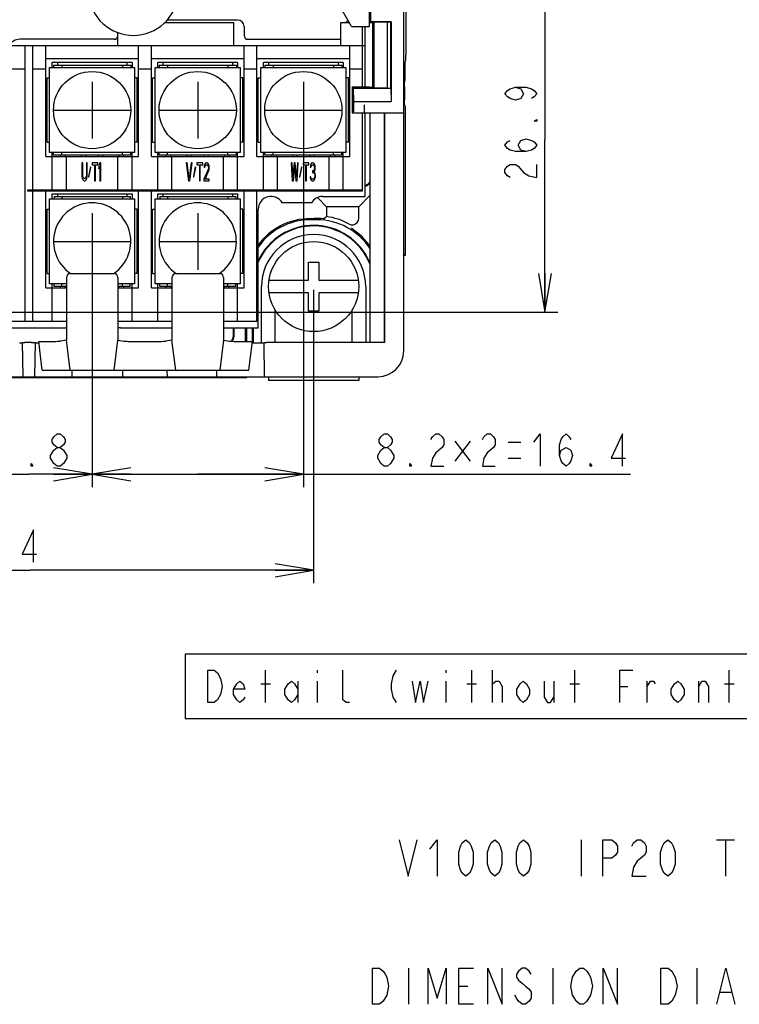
# Model space of a CAD drawing. Extents: x 29 to 410, y 13 to 287.
# Tile 9 of 16: x 244 to 300, y 14 to 90. Entities that reach past the tile are written whole.
import ezdxf

# ---------------------------------------------------------------- set-up
doc = ezdxf.new("R2010")
doc.units = 0
doc.header["$LTSCALE"] = 23.1
doc.layers.get('0').update_dxf_attribs({"linetype": 'CONTINUOUS'})
for name, color, linetype in [('ALL_CURVE', 7, 'CONTINUOUS'), ('ALL_DIM', 7, 'CONTINUOUS'), ('ALL_NOTE', 7, 'CONTINUOUS')]:
    doc.layers.add(name, color=color, linetype=linetype)
doc.dimstyles.get("Standard").update_dxf_attribs({"dimtxt": 2.5, "dimasz": 2.5, "dimexe": 1.25, "dimexo": 0.625, "dimtad": 1, "dimcen": 2.5, "dimazin": 3, "dimtfac": 1, "dimtmove": 0, "dimatfit": 3})

# ---------------------------------------------------------------- blocks, each defined once
blk = doc.blocks.new('_OPEN')
at = {"color": 0, "linetype": 'BYBLOCK'}
for p, q in [((0, 0), (-1, 0.167)), ((-1, -0.167), (0, 0)), ((-1, 0), (0, 0))]:
    blk.add_line(p, q, dxfattribs=at)
blk = doc.blocks.new('*D12')
at = {"layer": 'ALL_DIM', "color": 2, "linetype": 'CONTINUOUS'}
for p, q in [((222.97, 69.137), (222.97, 59.734)), ((266.97, 69.137), (266.97, 46.355)), ((222.97, 53.357), (222.97, 46.355)), ((222.97, 47.355), (244.97, 47.355)), ((266.97, 47.355), (244.97, 47.355))]:
    blk.add_line(p, q, dxfattribs=at)
at = {"layer": 'ALL_DIM', "color": 2, "linetype": 'CONTINUOUS', "xscale": 3, "yscale": 3, "zscale": 3, "rotation": 180}
blk.add_blockref('_OPEN', (222.97, 47.355), dxfattribs=at)
at = {"layer": 'ALL_DIM', "color": 2, "linetype": 'CONTINUOUS', "xscale": 3, "yscale": 3, "zscale": 3}
blk.add_blockref('_OPEN', (266.97, 47.355), dxfattribs=at)
blk = doc.blocks.new('*D13')
at = {"layer": 'ALL_DIM', "color": 2, "linetype": 'CONTINUOUS'}
for p, q in [((239.97, 72.637), (239.97, 53.81)), ((249.77, 72.637), (249.77, 53.81)), ((239.97, 54.81), (244.87, 54.81)), ((249.77, 54.81), (244.87, 54.81))]:
    blk.add_line(p, q, dxfattribs=at)
at = {"layer": 'ALL_DIM', "color": 2, "linetype": 'CONTINUOUS', "xscale": 3, "yscale": 3, "zscale": 3, "rotation": 180}
blk.add_blockref('_OPEN', (239.97, 54.81), dxfattribs=at)
at = {"layer": 'ALL_DIM', "color": 2, "linetype": 'CONTINUOUS', "xscale": 3, "yscale": 3, "zscale": 3}
blk.add_blockref('_OPEN', (249.77, 54.81), dxfattribs=at)
blk = doc.blocks.new('*D17')
at = {"layer": 'ALL_DIM', "color": 2, "linetype": 'CONTINUOUS'}
for p, q in [((266.17, 82.837), (266.17, 53.81)), ((249.77, 72.637), (249.77, 53.81)), ((249.77, 54.81), (257.97, 54.81)), ((266.17, 54.81), (257.97, 54.81)), ((257.97, 54.81), (291.571, 54.81))]:
    blk.add_line(p, q, dxfattribs=at)
at = {"layer": 'ALL_DIM', "color": 2, "linetype": 'CONTINUOUS', "xscale": 3, "yscale": 3, "zscale": 3, "rotation": 180}
blk.add_blockref('_OPEN', (249.77, 54.81), dxfattribs=at)
at = {"layer": 'ALL_DIM', "color": 2, "linetype": 'CONTINUOUS', "xscale": 3, "yscale": 3, "zscale": 3}
blk.add_blockref('_OPEN', (266.17, 54.81), dxfattribs=at)
blk = doc.blocks.new('*D32')
at = {"layer": 'ALL_DIM', "color": 2, "linetype": 'CONTINUOUS'}
for p, q in [((278.606, 94.252), (285.933, 94.252)), ((284.933, 94.252), (284.933, 80.819)), ((284.933, 67.387), (284.933, 80.819)), ((212.22, 67.387), (285.933, 67.387))]:
    blk.add_line(p, q, dxfattribs=at)
at = {"layer": 'ALL_DIM', "color": 2, "linetype": 'CONTINUOUS', "xscale": 3, "yscale": 3, "zscale": 3}
for p, rotation in [((284.933, 94.252), 90), ((284.933, 67.387), 270)]:
    blk.add_blockref('_OPEN', p, dxfattribs=dict(at, rotation=rotation))

msp = doc.modelspace()

# ---------------------------------------------------------------- linework, layer by layer
at = {"color": 7, "linetype": 'CONTINUOUS'}
for p, q in [((273.97, 64.387), (273.97, 129.6)), ((274.12, 101.484), (274.121, 87.387)), ((271.28, 94.887), (271.28, 89.587)), ((269.914, 89.587), (268.47, 92.087)), ((271.397, 91.387), (271.397, 89.948)), ((255.394, 89.887), (260.77, 89.887)), ((260.77, 88.087), (260.77, 89.887)), ((269.07, 89.887), (269.741, 89.887)), ((269.07, 88.087), (269.07, 89.887)), ((269.914, 89.587), (271.312, 89.587)), ((270.77, 84.887), (270.77, 89.587)), ((270.969, 84.887), (270.969, 89.587)), ((271.312, 89.887), (271.397, 89.948)), ((271.312, 89.887), (271.635, 89.887)), ((271.312, 89.587), (271.312, 89.887)), ((272.988, 89.948), (271.397, 89.948)), ((271.565, 89.887), (271.652, 89.93)), ((271.565, 84.887), (271.565, 89.887)), ((271.635, 89.887), (271.635, 84.882)), ((271.652, 89.93), (272.67, 89.939)), ((271.652, 89.93), (271.652, 84.799)), ((272.67, 89.939), (272.97, 89.939)), ((272.67, 89.939), (272.67, 84.782)), ((272.97, 89.939), (272.988, 89.948)), ((272.97, 84.782), (272.97, 89.939)), ((272.988, 89.948), (272.988, 83.765)), ((251.77, 88.087), (251.77, 89.118)), ((270.77, 88.087), (242.6, 88.087)), ((244.57, 66.687), (244.57, 88.087)), ((245.17, 76.887), (245.17, 88.087)), ((246.17, 79.487), (246.17, 88.087)), ((253.37, 79.487), (253.37, 88.087)), ((254.37, 79.487), (254.37, 88.087)), ((261.57, 79.487), (261.57, 88.087)), ((262.57, 79.487), (262.57, 88.087)), ((269.77, 79.487), (269.77, 88.087)), ((246.17, 87.087), (253.37, 87.087)), ((252.87, 86.787), (246.67, 86.787)), ((246.67, 86.387), (246.67, 86.787)), ((246.77, 86.587), (252.77, 86.587)), ((246.77, 86.587), (246.77, 86.387)), ((247.07, 86.787), (247.07, 86.587)), ((247.42, 86.587), (247.42, 86.387)), ((252.12, 86.587), (252.12, 86.387)), ((252.47, 86.787), (252.47, 86.587)), ((252.77, 86.587), (252.77, 86.387)), ((252.87, 86.787), (252.87, 86.387)), ((254.37, 87.087), (261.57, 87.087)), ((261.07, 86.787), (254.87, 86.787)), ((254.87, 86.387), (254.87, 86.787)), ((254.97, 86.587), (260.97, 86.587)), ((254.97, 86.587), (254.97, 86.387)), ((255.27, 86.787), (255.27, 86.587)), ((255.62, 86.587), (255.62, 86.387)), ((260.32, 86.587), (260.32, 86.387)), ((260.67, 86.787), (260.67, 86.587)), ((260.97, 86.587), (260.97, 86.387)), ((261.07, 86.787), (261.07, 86.387)), ((262.57, 87.087), (269.77, 87.087)), ((269.27, 86.787), (263.07, 86.787)), ((263.07, 86.387), (263.07, 86.787)), ((263.17, 86.587), (269.17, 86.587)), ((263.17, 86.587), (263.17, 86.387)), ((263.47, 86.787), (263.47, 86.587)), ((263.82, 86.587), (263.82, 86.387)), ((268.52, 86.587), (268.52, 86.387)), ((268.87, 86.787), (268.87, 86.587)), ((269.17, 86.587), (269.17, 86.387)), ((269.27, 86.787), (269.27, 86.387)), ((274.094, 86.887), (274.112, 86.887)), ((243.57, 86.287), (244.57, 86.287)), ((245.17, 86.287), (246.17, 86.287)), ((246.47, 86.387), (253.07, 86.387)), ((246.47, 79.787), (246.47, 86.387)), ((253.07, 86.387), (253.07, 79.787)), ((253.37, 86.287), (254.37, 86.287)), ((254.67, 86.387), (261.27, 86.387)), ((254.67, 79.787), (254.67, 86.387)), ((261.27, 86.387), (261.27, 79.787)), ((261.57, 86.287), (262.57, 86.287)), ((262.87, 86.387), (269.47, 86.387)), ((262.87, 79.787), (262.87, 86.387)), ((269.47, 86.387), (269.47, 79.787)), ((269.77, 86.287), (270.77, 86.287)), ((246.27, 85.587), (246.47, 85.587)), ((246.27, 80.587), (246.27, 85.587)), ((253.27, 85.587), (253.07, 85.587)), ((253.27, 80.587), (253.27, 85.587)), ((254.47, 85.587), (254.67, 85.587)), ((254.47, 80.587), (254.47, 85.587)), ((261.47, 85.587), (261.27, 85.587)), ((261.47, 80.587), (261.47, 85.587)), ((262.67, 85.587), (262.87, 85.587)), ((262.67, 80.587), (262.67, 85.587)), ((269.67, 85.587), (269.47, 85.587)), ((269.67, 80.587), (269.67, 85.587)), ((269.97, 84.887), (271.312, 84.887)), ((269.97, 84.887), (270.075, 84.782)), ((269.97, 84.887), (269.97, 82.887)), ((271.312, 84.887), (271.57, 84.882)), ((271.635, 84.882), (271.57, 84.882)), ((271.57, 84.882), (271.652, 84.799)), ((273.984, 80.387), (273.984, 85.387)), ((274.037, 84.887), (274.037, 83.887)), ((270.075, 84.782), (272.97, 84.782)), ((270.093, 83.765), (270.075, 84.782)), ((272.67, 84.782), (271.652, 84.799)), ((272.97, 84.782), (272.988, 83.765)), ((270.093, 83.765), (272.988, 83.765)), ((270.093, 83.5), (270.093, 83.765)), ((270.884, 83.5), (270.884, 83.232)), ((274.043, 83.411), (274.04, 83.482)), ((274.045, 83.387), (274.043, 83.411)), ((274.045, 83.387), (274.068, 83.387)), ((274.068, 83.387), (274.068, 71.789)), ((270.084, 83), (269.97, 82.887)), ((269.97, 82.887), (273.97, 82.887)), ((270.77, 76.787), (270.77, 82.887)), ((270.884, 83.232), (270.885, 83.093)), ((270.97, 76.387), (270.97, 82.887)), ((271.33, 82.887), (271.33, 65.052)), ((272.47, 65.052), (272.47, 82.887)), ((272.505, 65.052), (272.505, 82.887)), ((246.27, 80.587), (246.47, 80.587)), ((253.27, 80.587), (253.07, 80.587)), ((254.47, 80.587), (254.67, 80.587)), ((261.47, 80.587), (261.27, 80.587)), ((262.67, 80.587), (262.87, 80.587)), ((269.67, 80.587), (269.47, 80.587)), ((253.07, 79.787), (246.47, 79.787)), ((246.67, 76.887), (246.67, 79.787)), ((246.77, 79.587), (246.77, 79.787)), ((252.77, 79.587), (246.77, 79.587)), ((247.32, 79.487), (247.32, 79.587)), ((247.42, 79.587), (247.42, 79.787)), ((247.67, 79.587), (247.67, 79.487)), ((251.87, 79.487), (251.87, 79.587)), ((252.12, 79.587), (252.12, 79.787)), ((252.22, 79.487), (252.22, 79.587)), ((252.77, 79.587), (252.77, 79.787)), ((252.87, 76.887), (252.87, 79.787)), ((261.27, 79.787), (254.67, 79.787)), ((254.87, 76.887), (254.87, 79.787)), ((254.97, 79.587), (254.97, 79.787)), ((260.97, 79.587), (254.97, 79.587)), ((255.52, 79.487), (255.52, 79.587)), ((255.62, 79.587), (255.62, 79.787)), ((255.87, 79.587), (255.87, 79.487)), ((260.07, 79.487), (260.07, 79.587)), ((260.32, 79.587), (260.32, 79.787)), ((260.42, 79.487), (260.42, 79.587)), ((260.97, 79.587), (260.97, 79.787)), ((261.07, 76.887), (261.07, 79.787)), ((269.47, 79.787), (262.87, 79.787)), ((263.07, 76.887), (263.07, 79.787)), ((263.17, 79.587), (263.17, 79.787)), ((269.17, 79.587), (263.17, 79.587)), ((263.72, 79.487), (263.72, 79.587)), ((263.82, 79.587), (263.82, 79.787)), ((264.07, 79.587), (264.07, 79.487)), ((268.27, 79.487), (268.27, 79.587)), ((268.52, 79.587), (268.52, 79.787)), ((268.62, 79.487), (268.62, 79.587)), ((269.17, 79.587), (269.17, 79.787)), ((269.27, 76.887), (269.27, 79.787)), ((246.17, 79.487), (253.37, 79.487)), ((247.77, 76.887), (247.77, 79.487)), ((249.04, 78.987), (248.97, 78.987)), ((248.97, 78.987), (248.97, 78.063)), ((249.04, 78.063), (249.04, 78.987)), ((249.39, 78.987), (249.32, 78.987)), ((249.32, 78.987), (249.32, 78.063)), ((249.39, 78.063), (249.39, 78.987)), ((250.207, 78.987), (249.764, 78.987)), ((249.764, 78.987), (249.764, 78.838)), ((249.764, 78.838), (249.95, 78.838)), ((249.95, 78.838), (249.95, 77.587)), ((250.02, 78.838), (250.207, 78.838)), ((250.02, 77.587), (250.02, 78.838)), ((250.207, 78.838), (250.207, 78.987)), ((250.37, 78.987), (250.3, 78.778)), ((250.3, 78.778), (250.3, 78.54)), ((250.44, 78.987), (250.37, 78.987)), ((250.44, 77.587), (250.44, 78.987)), ((251.77, 76.887), (251.77, 79.487)), ((254.37, 79.487), (261.57, 79.487)), ((255.97, 76.887), (255.97, 79.487)), ((257.14, 78.987), (257.07, 78.987)), ((257.07, 78.987), (257.257, 77.587)), ((257.304, 77.765), (257.14, 78.987)), ((257.467, 78.987), (257.304, 77.765)), ((257.35, 77.587), (257.537, 78.987)), ((257.537, 78.987), (257.467, 78.987)), ((258.354, 78.987), (257.91, 78.987)), ((257.91, 78.987), (257.91, 78.838)), ((257.91, 78.838), (258.097, 78.838)), ((258.097, 78.838), (258.097, 77.587)), ((258.167, 78.838), (258.354, 78.838)), ((258.167, 77.587), (258.167, 78.838)), ((258.354, 78.838), (258.354, 78.987)), ((258.47, 78.778), (258.459, 78.659)), ((258.517, 78.897), (258.47, 78.778)), ((258.564, 78.957), (258.517, 78.897)), ((258.54, 78.748), (258.575, 78.808)), ((258.645, 78.987), (258.564, 78.957)), ((258.575, 78.808), (258.634, 78.838)), ((258.634, 78.838), (258.68, 78.838)), ((258.692, 78.987), (258.645, 78.987)), ((258.68, 78.838), (258.739, 78.808)), ((258.762, 78.957), (258.692, 78.987)), ((258.739, 78.808), (258.774, 78.748)), ((258.809, 78.897), (258.762, 78.957)), ((258.855, 78.778), (258.809, 78.897)), ((258.867, 78.659), (258.855, 78.778)), ((259.97, 76.887), (259.97, 79.487)), ((262.57, 79.487), (269.77, 79.487)), ((264.17, 76.887), (264.17, 79.487)), ((265.29, 78.987), (265.22, 78.987)), ((265.22, 78.987), (265.314, 77.587)), ((265.36, 77.914), (265.29, 78.987)), ((265.454, 78.987), (265.36, 77.914)), ((265.547, 78.987), (265.454, 78.987)), ((265.64, 77.914), (265.547, 78.987)), ((265.71, 78.987), (265.64, 77.914)), ((265.687, 77.587), (265.78, 78.987)), ((265.78, 78.987), (265.71, 78.987)), ((266.597, 78.987), (266.154, 78.987)), ((266.154, 78.987), (266.154, 78.838)), ((266.154, 78.838), (266.34, 78.838)), ((266.34, 78.838), (266.34, 77.587)), ((266.41, 78.838), (266.597, 78.838)), ((266.41, 77.587), (266.41, 78.838)), ((266.597, 78.838), (266.597, 78.987)), ((266.714, 78.778), (266.702, 78.659)), ((266.76, 78.897), (266.714, 78.778)), ((266.807, 78.957), (266.76, 78.897)), ((266.784, 78.748), (266.819, 78.808)), ((266.889, 78.987), (266.807, 78.957)), ((266.819, 78.808), (266.877, 78.838)), ((266.877, 78.838), (266.924, 78.838)), ((266.912, 78.987), (266.889, 78.987)), ((266.994, 78.957), (266.912, 78.987)), ((266.924, 78.838), (266.982, 78.808)), ((266.982, 78.808), (267.017, 78.748)), ((267.04, 78.897), (266.994, 78.957)), ((267.087, 78.778), (267.04, 78.897)), ((267.099, 78.659), (267.087, 78.778)), ((268.17, 76.887), (268.17, 79.487)), ((248.97, 78.063), (248.982, 77.914)), ((249.052, 77.944), (249.04, 78.063)), ((249.32, 78.063), (249.309, 77.944)), ((249.379, 77.914), (249.39, 78.063)), ((249.635, 78.689), (249.484, 77.944)), ((249.519, 77.885), (249.67, 78.629)), ((249.67, 78.629), (249.635, 78.689)), ((250.3, 78.54), (250.37, 78.748)), ((250.37, 78.748), (250.37, 77.587)), ((257.782, 78.689), (257.63, 77.944)), ((257.665, 77.885), (257.817, 78.629)), ((257.817, 78.629), (257.782, 78.689)), ((258.774, 78.48), (258.447, 77.736)), ((258.459, 78.659), (258.517, 78.659)), ((258.517, 78.659), (258.54, 78.748)), ((258.54, 77.736), (258.832, 78.391)), ((258.774, 78.748), (258.797, 78.659)), ((258.797, 78.599), (258.774, 78.48)), ((258.797, 78.659), (258.797, 78.599)), ((258.832, 78.391), (258.855, 78.48)), ((258.855, 78.48), (258.867, 78.599)), ((258.867, 78.599), (258.867, 78.659)), ((265.407, 77.587), (265.5, 78.719)), ((265.5, 78.719), (265.594, 77.587)), ((266.025, 78.689), (265.874, 77.944)), ((265.909, 77.885), (266.06, 78.629)), ((266.06, 78.629), (266.025, 78.689)), ((266.702, 78.659), (266.76, 78.659)), ((266.76, 78.659), (266.784, 78.748)), ((266.924, 78.361), (266.877, 78.361)), ((266.877, 78.361), (266.877, 78.242)), ((266.877, 78.242), (266.924, 78.242)), ((266.994, 78.421), (266.924, 78.361)), ((266.924, 78.242), (266.994, 78.212)), ((267.017, 78.48), (266.994, 78.421)), ((266.994, 78.212), (267.029, 78.153)), ((267.017, 78.748), (267.04, 78.659)), ((267.04, 78.599), (267.017, 78.48)), ((267.017, 78.302), (267.064, 78.391)), ((267.075, 78.242), (267.017, 78.302)), ((267.029, 78.153), (267.052, 78.034)), ((267.04, 78.659), (267.04, 78.599)), ((267.052, 78.034), (267.052, 77.914)), ((267.064, 78.391), (267.087, 78.48)), ((267.099, 78.153), (267.075, 78.242)), ((267.087, 78.48), (267.099, 78.599)), ((267.099, 78.599), (267.099, 78.659)), ((267.11, 78.034), (267.099, 78.153)), ((267.11, 77.914), (267.11, 78.034)), ((248.982, 77.914), (249.005, 77.795)), ((249.005, 77.795), (249.052, 77.676)), ((249.075, 77.855), (249.052, 77.944)), ((249.052, 77.676), (249.099, 77.616)), ((249.11, 77.795), (249.075, 77.855)), ((249.099, 77.616), (249.157, 77.587)), ((249.157, 77.765), (249.11, 77.795)), ((249.204, 77.765), (249.157, 77.765)), ((249.157, 77.587), (249.204, 77.587)), ((249.25, 77.795), (249.204, 77.765)), ((249.204, 77.587), (249.262, 77.616)), ((249.285, 77.855), (249.25, 77.795)), ((249.262, 77.616), (249.309, 77.676)), ((249.309, 77.944), (249.285, 77.855)), ((249.309, 77.676), (249.355, 77.795)), ((249.355, 77.795), (249.379, 77.914)), ((249.484, 77.944), (249.519, 77.885)), ((249.95, 77.587), (250.02, 77.587)), ((250.37, 77.587), (250.44, 77.587)), ((257.257, 77.587), (257.35, 77.587)), ((257.63, 77.944), (257.665, 77.885)), ((258.097, 77.587), (258.167, 77.587)), ((258.447, 77.736), (258.447, 77.587)), ((258.447, 77.587), (258.867, 77.587)), ((258.867, 77.736), (258.54, 77.736)), ((258.867, 77.587), (258.867, 77.736)), ((265.314, 77.587), (265.407, 77.587)), ((265.594, 77.587), (265.687, 77.587)), ((265.874, 77.944), (265.909, 77.885)), ((266.34, 77.587), (266.41, 77.587)), ((266.749, 77.914), (266.69, 77.914)), ((266.69, 77.914), (266.702, 77.825)), ((266.702, 77.825), (266.725, 77.736)), ((266.725, 77.736), (266.76, 77.676)), ((266.76, 77.855), (266.749, 77.914)), ((266.784, 77.795), (266.76, 77.855)), ((266.76, 77.676), (266.807, 77.616)), ((266.807, 77.765), (266.784, 77.795)), ((266.865, 77.736), (266.807, 77.765)), ((266.807, 77.616), (266.854, 77.587)), ((266.854, 77.587), (266.947, 77.587)), ((266.935, 77.736), (266.865, 77.736)), ((266.994, 77.765), (266.935, 77.736)), ((266.947, 77.587), (266.994, 77.616)), ((267.017, 77.795), (266.994, 77.765)), ((266.994, 77.616), (267.04, 77.676)), ((267.04, 77.855), (267.017, 77.795)), ((267.052, 77.914), (267.04, 77.855)), ((267.04, 77.676), (267.075, 77.736)), ((267.075, 77.736), (267.099, 77.825)), ((267.099, 77.825), (267.11, 77.914)), ((244.77, 76.887), (270.77, 76.887)), ((244.77, 76.787), (244.77, 76.887)), ((270.77, 76.787), (244.77, 76.787)), ((245.17, 66.687), (245.17, 76.787)), ((246.17, 69.287), (246.17, 76.787)), ((246.67, 76.587), (252.87, 76.587)), ((246.67, 76.187), (246.67, 76.587)), ((247.07, 76.587), (247.07, 76.387)), ((252.47, 76.587), (252.47, 76.387)), ((252.87, 76.587), (252.87, 76.187)), ((253.37, 69.287), (253.37, 76.787)), ((254.37, 69.287), (254.37, 76.787)), ((254.87, 76.587), (261.07, 76.587)), ((254.87, 76.187), (254.87, 76.587)), ((255.27, 76.587), (255.27, 76.387)), ((260.67, 76.587), (260.67, 76.387)), ((261.07, 76.587), (261.07, 76.187)), ((261.57, 69.287), (261.57, 76.787)), ((262.57, 66.687), (262.57, 76.787)), ((246.47, 76.187), (253.07, 76.187)), ((246.47, 69.587), (246.47, 76.187)), ((246.82, 76.387), (252.72, 76.387)), ((246.82, 76.387), (246.82, 76.187)), ((247.42, 76.387), (247.42, 76.187)), ((252.12, 76.387), (252.12, 76.187)), ((252.72, 76.387), (252.72, 76.187)), ((253.07, 76.187), (253.07, 69.587)), ((254.67, 76.187), (261.27, 76.187)), ((254.67, 69.587), (254.67, 76.187)), ((255.02, 76.387), (260.92, 76.387)), ((255.02, 76.387), (255.02, 76.187)), ((255.62, 76.387), (255.62, 76.187)), ((260.32, 76.387), (260.32, 76.187)), ((260.92, 76.387), (260.92, 76.187)), ((261.27, 76.187), (261.27, 69.587)), ((266.804, 75.887), (264.536, 75.887)), ((267.265, 76.292), (267.97, 75.587)), ((267.67, 76.387), (270.97, 76.387)), ((270.47, 75.587), (271.33, 76.446)), ((246.27, 75.387), (246.47, 75.387)), ((246.27, 70.387), (246.27, 75.387)), ((253.27, 75.387), (253.07, 75.387)), ((253.27, 70.387), (253.27, 75.387)), ((254.47, 75.387), (254.67, 75.387)), ((254.47, 70.387), (254.47, 75.387)), ((261.47, 75.387), (261.27, 75.387)), ((261.47, 70.387), (261.47, 75.387)), ((262.67, 66.187), (262.67, 75.387)), ((270.47, 75.587), (267.97, 75.587)), ((267.97, 75.587), (267.97, 74.825)), ((270.47, 74.678), (270.47, 75.587)), ((266.72, 74.666), (267.004, 74.667)), ((267.22, 74.57), (266.72, 74.57)), ((267.22, 74.668), (267.004, 74.667)), ((267.775, 74.653), (267.747, 74.652)), ((274.068, 71.789), (273.97, 71.887)), ((266.57, 71.287), (267.37, 71.287)), ((266.57, 69.887), (266.57, 71.287)), ((267.37, 71.287), (267.37, 69.887)), ((274.068, 71.789), (273.97, 71.789)), ((246.27, 70.387), (246.47, 70.387)), ((248.07, 70.387), (251.47, 70.387)), ((253.27, 70.387), (253.07, 70.387)), ((254.47, 70.387), (254.67, 70.387)), ((256.27, 70.387), (259.67, 70.387)), ((261.47, 70.387), (261.27, 70.387)), ((247.77, 70.087), (247.77, 65.217)), ((251.77, 70.087), (251.77, 65.217)), ((255.97, 70.087), (255.97, 65.217)), ((259.97, 70.087), (259.97, 65.217)), ((263.506, 69.887), (266.57, 69.887)), ((267.37, 69.887), (270.435, 69.887)), ((246.17, 69.287), (247.77, 69.287)), ((247.77, 69.587), (246.47, 69.587)), ((246.67, 66.687), (246.67, 69.587)), ((246.82, 69.387), (246.82, 69.587)), ((247.77, 69.387), (246.82, 69.387)), ((247.32, 69.287), (247.32, 69.387)), ((247.42, 69.387), (247.42, 69.587)), ((247.67, 69.387), (247.67, 69.287)), ((253.07, 69.587), (251.77, 69.587)), ((252.72, 69.387), (251.77, 69.387)), ((251.77, 69.287), (253.37, 69.287)), ((251.87, 69.287), (251.87, 69.387)), ((252.12, 69.387), (252.12, 69.587)), ((252.22, 69.287), (252.22, 69.387)), ((252.72, 69.387), (252.72, 69.587)), ((252.87, 66.687), (252.87, 69.587)), ((254.37, 69.287), (255.97, 69.287)), ((255.97, 69.587), (254.67, 69.587)), ((254.87, 66.687), (254.87, 69.587)), ((255.02, 69.387), (255.02, 69.587)), ((255.97, 69.387), (255.02, 69.387)), ((255.52, 69.287), (255.52, 69.387)), ((255.62, 69.387), (255.62, 69.587)), ((255.87, 69.387), (255.87, 69.287)), ((261.27, 69.587), (259.97, 69.587)), ((260.92, 69.387), (259.97, 69.387)), ((259.97, 69.287), (261.57, 69.287)), ((260.07, 69.287), (260.07, 69.387)), ((260.32, 69.387), (260.32, 69.587)), ((260.42, 69.287), (260.42, 69.387)), ((260.92, 69.387), (260.92, 69.587)), ((261.07, 66.687), (261.07, 69.587)), ((262.927, 65.027), (262.927, 69.387)), ((266.57, 68.887), (263.506, 68.887)), ((266.57, 67.487), (266.57, 68.887)), ((270.435, 68.887), (267.37, 68.887)), ((267.37, 68.887), (267.37, 67.487)), ((271.014, 69.387), (271.014, 65.052)), ((263.988, 65.052), (263.988, 67.602)), ((267.37, 67.487), (266.57, 67.487)), ((269.953, 65.052), (269.953, 67.584)), ((241.97, 66.687), (247.77, 66.687)), ((251.77, 66.687), (255.97, 66.687)), ((259.97, 66.687), (262.57, 66.687)), ((241.97, 66.187), (247.77, 66.187)), ((251.97, 66.187), (255.97, 66.187)), ((259.97, 66.187), (262.67, 66.187)), ((260.72, 66.187), (260.72, 65.487)), ((260.781, 66.187), (260.781, 65.487)), ((261.691, 65.13), (261.691, 66.187)), ((261.787, 65.129), (261.787, 66.187)), ((262.22, 65.119), (262.22, 66.187)), ((262.264, 66.187), (262.264, 65.041)), ((244.12, 65.027), (244.37, 65.027)), ((244.417, 62.387), (244.37, 65.048)), ((245.071, 65.052), (244.556, 65.051)), ((245.324, 62.387), (245.37, 65.048)), ((245.37, 65.027), (245.62, 65.027)), ((245.894, 62.887), (245.62, 65.119)), ((246.353, 65.131), (246.956, 65.131)), ((247.77, 65.217), (247.303, 65.137)), ((248.057, 62.887), (247.77, 65.217)), ((251.484, 62.887), (251.77, 65.217)), ((251.77, 65.217), (252.237, 65.137)), ((252.732, 65.131), (255.156, 65.131)), ((255.97, 65.217), (255.503, 65.137)), ((256.257, 62.887), (255.97, 65.217)), ((259.97, 65.217), (259.684, 62.887)), ((259.97, 65.217), (260.437, 65.137)), ((261.947, 62.887), (262.22, 65.119)), ((262.22, 65.027), (263.12, 65.027)), ((263.167, 62.387), (263.12, 65.048)), ((272.505, 65.052), (263.306, 65.051)), ((245.894, 62.887), (261.947, 62.887)), ((248.217, 62.387), (248.208, 62.887)), ((252.133, 62.887), (252.124, 62.387)), ((255.617, 62.387), (255.608, 62.887)), ((259.433, 62.887), (259.424, 62.387)), ((217.97, 62.387), (271.97, 62.387)), ((228.154, 62.32), (261.787, 62.32)), ((261.787, 62.32), (261.72, 62.387)), ((261.787, 62.32), (261.787, 62.387)), ((263.47, 62.387), (263.47, 62.087)), ((270.47, 62.087), (263.47, 62.087)), ((270.47, 62.387), (270.47, 62.087))]:
    msp.add_line(p, q, dxfattribs=at)
at = {"color": 3, "linetype": 'CONTINUOUS'}
for p, q in [((261.07, 90.087), (255.606, 90.087)), ((261.57, 89.587), (261.57, 88.887)), ((251.47, 88.587), (244.17, 88.587)), ((261.87, 88.587), (269.07, 88.587)), ((270.97, 88.087), (270.77, 88.087))]:
    msp.add_line(p, q, dxfattribs=at)
at = {"color": 7, "linetype": 'CONTINUOUS'}
for points in [[(274.117, 86.971), (274.118, 87.033), (274.119, 87.109), (274.12, 87.195), (274.121, 87.387)], [(274.068, 85.387), (274.069, 85.775), (274.072, 86.137), (274.076, 86.447), (274.081, 86.686), (274.088, 86.836), (274.094, 86.887)], [(274.112, 86.887), (274.113, 86.896), (274.115, 86.925), (274.117, 86.971)], [(274.037, 84.887), (274.037, 85.041), (274.038, 85.181), (274.04, 85.291)], [(274.04, 85.291), (274.043, 85.362), (274.045, 85.387)], [(270.084, 83), (270.087, 83.027), (270.089, 83.099), (270.091, 83.209), (270.092, 83.347), (270.093, 83.5)], [(274.04, 83.482), (274.038, 83.593), (274.037, 83.732), (274.037, 83.887)], [(270.885, 83.093), (270.886, 82.982), (270.888, 82.911), (270.89, 82.887)], [(267.747, 74.652), (267.553, 74.662), (267.401, 74.667), (267.22, 74.668)], [(267.775, 74.653), (267.839, 74.711), (267.905, 74.768), (267.97, 74.825)], [(269.731, 74.239), (269.893, 74.184), (270.062, 74.186), (270.226, 74.248), (270.358, 74.363), (270.442, 74.511), (270.47, 74.678)], [(270.923, 73.041), (270.73, 73.24), (270.521, 73.435), (270.309, 73.614), (270.103, 73.772), (269.901, 73.913)], [(248.07, 70.387), (247.956, 70.364), (247.858, 70.299), (247.793, 70.202), (247.77, 70.087)], [(251.77, 70.087), (251.748, 70.202), (251.683, 70.299), (251.585, 70.364), (251.47, 70.387)], [(256.27, 70.387), (256.156, 70.364), (256.058, 70.299), (255.993, 70.202), (255.97, 70.087)], [(259.97, 70.087), (259.948, 70.202), (259.883, 70.299), (259.785, 70.364), (259.67, 70.387)], [(244.37, 65.048), (244.393, 65.049), (244.458, 65.051), (244.556, 65.051)], [(245.071, 65.052), (245.185, 65.051), (245.283, 65.051), (245.348, 65.049), (245.37, 65.048)], [(245.62, 65.119), (245.654, 65.122), (245.753, 65.125), (245.91, 65.128), (246.114, 65.129), (246.353, 65.131)], [(246.956, 65.131), (247.089, 65.132), (247.197, 65.133), (247.271, 65.135), (247.303, 65.137)], [(252.237, 65.137), (252.27, 65.135), (252.344, 65.133), (252.452, 65.132), (252.585, 65.131), (252.732, 65.131)], [(255.156, 65.131), (255.289, 65.132), (255.397, 65.133), (255.471, 65.135), (255.503, 65.137)], [(260.437, 65.137), (260.47, 65.135), (260.544, 65.133), (260.652, 65.132), (260.785, 65.131), (261.229, 65.131)], [(261.229, 65.131), (261.488, 65.131), (261.726, 65.129), (261.931, 65.128), (262.088, 65.125), (262.186, 65.122), (262.22, 65.119)], [(263.12, 65.048), (263.143, 65.049), (263.208, 65.051), (263.306, 65.051)]]:
    msp.add_lwpolyline(points, dxfattribs=at)
for centre, radius in [((249.77, 83.087), 3), ((257.97, 83.087), 3), ((266.17, 83.087), 3), ((266.97, 69.387), 3.5)]:
    msp.add_circle(centre, radius, dxfattribs=at)
for centre, radius, start, end in [((252.97, 92.387), 3.5, 184.9171, 355.0829), ((249.77, 79.837), 0.9, 196.13711, 203.12688), ((249.47, 79.587), 0.2, 180, 210.00017), ((250.07, 79.587), 0.2, 329.99983, 360), ((249.77, 79.837), 0.9, 336.87312, 343.63636), ((257.97, 79.837), 0.9, 196.36364, 203.12688), ((257.67, 79.587), 0.2, 180, 210.00017), ((258.27, 79.587), 0.2, 329.99983, 360), ((257.97, 79.837), 0.9, 336.87312, 343.63636), ((266.17, 79.837), 0.9, 196.36364, 203.12688), ((265.87, 79.587), 0.2, 180, 210.00017), ((266.47, 79.587), 0.2, 329.99983, 360), ((266.17, 79.837), 0.9, 336.87312, 343.86289), ((270.87, 77.737), 0.5, 281.54269, 336.90774), ((270.87, 77.737), 0.561, 280.28356, 325.12062), ((249.77, 72.887), 3, 304.22306, 235.77694), ((257.97, 72.887), 3, 304.22306, 235.77694), ((263.67, 75.387), 1, 29.99999, 180.00003), ((267.67, 75.387), 1, 90.00006, 149.99997), ((266.72, 69.637), 5.03, 90, 143.88251), ((266.72, 69.637), 4.934, 90, 145.29761), ((267.22, 69.637), 4.934, 33.5297, 90), ((267.22, 69.637), 5.243, 61.38676, 81.77516), ((266.97, 69.387), 4.75, 23.24262, 155.23461), ((266.97, 69.387), 4.706, 22.02031, 156.25546), ((266.97, 69.387), 4.044, 0, 180), ((267.22, 69.637), 5.03, 35.17426, 42.60017), ((251.97, 65.187), 1, 90, 101.62968), ((260.22, 65.487), 0.5, 314.97345, 360), ((260.22, 65.487), 0.561, 320.57876, 360), ((271.97, 64.387), 2, 270, 360)]:
    msp.add_arc(centre, radius, start, end, dxfattribs=at)
at = {"color": 3, "linetype": 'CONTINUOUS'}
for centre, radius, start, end in [((261.07, 89.587), 0.5, 0, 90), ((269.87, 89.587), 0.5, 115.6388, 143.01989), ((251.47, 88.887), 0.3, 270, 360), ((261.87, 88.887), 0.3, 180, 270), ((244.17, 87.587), 1, 90, 150)]:
    msp.add_arc(centre, radius, start, end, dxfattribs=at)
at = {"layer": 'ALL_CURVE', "color": 40, "linetype": 'CONTINUOUS'}
for p, q in [((249.77, 85.287), (249.77, 80.887)), ((257.97, 85.287), (257.97, 80.887)), ((266.17, 85.287), (266.17, 80.887)), ((246.817, 83.087), (252.724, 83.087)), ((255.017, 83.087), (260.924, 83.087)), ((263.217, 83.087), (269.124, 83.087)), ((249.77, 75.087), (249.77, 70.687)), ((257.97, 75.087), (257.97, 70.687)), ((246.817, 72.887), (252.724, 72.887)), ((255.017, 72.887), (260.924, 72.887))]:
    msp.add_line(p, q, dxfattribs=at)
at = {"layer": 'ALL_DIM', "color": 2, "linetype": 'CONTINUOUS'}
for p, q in [((277.946, 57.388), (279.134, 55.826)), ((279.134, 57.388), (277.946, 55.826)), ((282.071, 57.31), (283.071, 57.31)), ((282.071, 56.06), (283.071, 56.06)), ((247.048, 55.435), (246.798, 55.643)), ((272.446, 55.435), (272.196, 55.643))]:
    msp.add_line(p, q, dxfattribs=at)
for points in [[(282.642, 84.864), (283.058, 84.739), (283.267, 84.364), (283.058, 83.989), (282.642, 83.864), (282.225, 83.989), (282.017, 84.114), (281.808, 84.364), (282.017, 84.614), (282.225, 84.739), (282.642, 84.864), (283.475, 84.864), (283.892, 84.739), (284.1, 84.614), (284.308, 84.364), (284.1, 84.114), (283.892, 83.989)], [(284.308, 82.364), (284.308, 82.239), (284.1, 82.239), (284.308, 82.364)], [(283.475, 79.864), (283.058, 79.989), (282.85, 80.364), (283.058, 80.739), (283.475, 80.864), (283.892, 80.739), (284.1, 80.614), (284.308, 80.364), (284.1, 80.114), (283.892, 79.989), (283.475, 79.864), (282.642, 79.864), (282.225, 79.989), (282.017, 80.114), (281.808, 80.364), (282.017, 80.614), (282.225, 80.739)], [(282.225, 77.864), (282.017, 77.989), (281.808, 78.239), (281.808, 78.489), (282.017, 78.739), (282.225, 78.864), (282.642, 78.864), (282.85, 78.739)], [(282.85, 78.739), (283.267, 78.239), (283.683, 77.989), (284.308, 77.864), (284.308, 78.864)], [(247.048, 56.893), (246.798, 57.102), (246.673, 57.31), (246.673, 57.518), (246.798, 57.727), (247.048, 57.935), (247.298, 57.935), (247.548, 57.727), (247.673, 57.518), (247.673, 57.31), (247.548, 57.102), (247.298, 56.893)], [(272.446, 56.893), (272.196, 57.102), (272.071, 57.31), (272.071, 57.518), (272.196, 57.727), (272.446, 57.935), (272.696, 57.935), (272.946, 57.727), (273.071, 57.518), (273.071, 57.31), (272.946, 57.102), (272.696, 56.893)], [(276.071, 57.518), (276.196, 57.727), (276.446, 57.935), (276.696, 57.935), (276.946, 57.727), (277.071, 57.518), (277.071, 57.102), (276.946, 56.893)], [(280.071, 57.518), (280.196, 57.727), (280.446, 57.935), (280.696, 57.935), (280.946, 57.727), (281.071, 57.518), (281.071, 57.102), (280.946, 56.893)], [(284.071, 57.31), (284.571, 57.935), (284.571, 55.435)], [(286.071, 56.268), (286.196, 56.685), (286.571, 56.893), (286.946, 56.685), (287.071, 56.268), (286.946, 55.852), (286.821, 55.643), (286.571, 55.435), (286.321, 55.643), (286.196, 55.852), (286.071, 56.268), (286.071, 57.102), (286.196, 57.518), (286.321, 57.727), (286.571, 57.935), (286.821, 57.727), (286.946, 57.518)], [(290.946, 55.435), (290.946, 57.935), (290.071, 56.06), (291.196, 56.06)], [(246.548, 56.268), (246.798, 56.685), (247.048, 56.893), (247.298, 56.893), (247.548, 56.685)], [(247.548, 56.685), (247.798, 56.268), (247.798, 56.06)], [(271.946, 56.268), (272.196, 56.685), (272.446, 56.893), (272.696, 56.893), (272.946, 56.685)], [(272.946, 56.685), (273.196, 56.268), (273.196, 56.06)], [(276.946, 56.893), (276.446, 56.477), (276.196, 56.06), (276.071, 55.435), (277.071, 55.435)], [(280.946, 56.893), (280.446, 56.477), (280.196, 56.06), (280.071, 55.435), (281.071, 55.435)], [(246.798, 55.643), (246.548, 56.06), (246.548, 56.268)], [(247.798, 56.06), (247.548, 55.643), (247.298, 55.435), (247.048, 55.435)], [(272.196, 55.643), (271.946, 56.06), (271.946, 56.268)], [(273.196, 56.06), (272.946, 55.643), (272.696, 55.435), (272.446, 55.435)], [(245.173, 55.435), (245.048, 55.435), (245.048, 55.643), (245.173, 55.435)], [(274.571, 55.435), (274.446, 55.435), (274.446, 55.643), (274.571, 55.435)], [(288.571, 55.435), (288.446, 55.435), (288.446, 55.643), (288.571, 55.435)], [(245.207, 47.98), (245.207, 50.48), (244.332, 48.605), (245.457, 48.605)]]:
    msp.add_lwpolyline(points, dxfattribs=at)
at = {"layer": 'ALL_NOTE', "color": 2, "linetype": 'CONTINUOUS'}
for p, q in [((263.244, 37.082), (263.244, 39.582)), ((267.244, 39.582), (267.244, 39.373)), ((277.244, 39.582), (277.244, 39.373)), ((279.244, 37.082), (279.244, 39.582)), ((280.869, 37.082), (280.869, 39.582)), ((287.244, 37.082), (287.244, 39.582)), ((299.244, 37.082), (299.244, 39.582)), ((262.869, 38.54), (263.619, 38.54)), ((265.744, 38.748), (265.744, 37.082)), ((267.244, 38.748), (267.244, 37.082)), ((277.244, 38.748), (277.244, 37.082)), ((278.869, 38.54), (279.619, 38.54)), ((280.869, 38.54), (281.119, 38.748)), ((285.619, 38.748), (285.619, 37.082)), ((286.869, 38.54), (287.619, 38.54)), ((290.744, 38.332), (291.369, 38.332)), ((292.869, 37.082), (292.869, 38.748)), ((296.869, 37.082), (296.869, 38.748)), ((298.869, 38.54), (299.619, 38.54)), ((287.753, 26.403), (287.753, 23.603)), ((298.253, 26.403), (299.653, 26.403)), ((298.953, 26.403), (298.953, 23.603)), ((274.333, 16.442), (274.333, 13.642)), ((285.533, 16.442), (285.533, 13.642)), ((296.733, 16.442), (296.733, 13.642)), ((278.253, 15.042), (278.953, 15.042)), ((298.553, 14.575), (299.393, 14.575))]:
    msp.add_line(p, q, dxfattribs=at)
for points in [[(256.994, 35.832), (315.494, 35.832), (315.494, 40.832), (256.994, 40.832), (256.994, 35.832)], [(258.744, 39.582), (259.244, 39.582), (259.494, 39.373)], [(259.744, 37.707), (259.494, 37.29), (259.244, 37.082), (258.744, 37.082), (258.744, 39.582)], [(259.494, 39.373), (259.744, 38.957), (259.869, 38.332), (259.744, 37.707)], [(269.744, 37.082), (269.494, 37.082), (269.244, 37.29), (269.244, 39.582)], [(273.369, 39.582), (273.119, 39.165), (272.994, 38.54), (272.994, 38.123), (273.119, 37.498), (273.369, 37.082)], [(290.744, 37.082), (290.744, 39.582), (291.744, 39.582)], [(261.619, 37.498), (261.494, 37.29), (261.244, 37.082), (260.994, 37.29), (260.744, 37.707), (260.744, 38.123), (260.994, 38.54), (261.244, 38.748), (261.494, 38.54), (261.619, 38.123), (260.744, 38.123)], [(265.744, 37.707), (265.494, 37.29), (265.244, 37.082), (264.994, 37.29), (264.744, 37.707), (264.744, 38.123), (264.994, 38.54), (265.244, 38.748), (265.494, 38.54), (265.744, 38.123)], [(274.619, 38.748), (274.869, 37.082), (275.244, 38.748), (275.494, 37.082), (275.869, 38.748)], [(281.119, 38.748), (281.369, 38.748), (281.619, 38.332), (281.619, 37.082)], [(283.744, 37.707), (283.494, 37.29), (283.244, 37.082), (282.994, 37.29), (282.744, 37.707), (282.744, 38.123), (282.994, 38.54), (283.244, 38.748), (283.494, 38.54), (283.744, 38.123), (283.744, 37.707)], [(284.869, 38.748), (284.869, 37.498), (285.119, 37.082), (285.369, 37.082), (285.619, 37.498)], [(292.869, 38.332), (293.119, 38.748), (293.369, 38.748), (293.494, 38.54)], [(295.744, 37.707), (295.494, 37.29), (295.244, 37.082), (294.994, 37.29), (294.744, 37.707), (294.744, 38.123), (294.994, 38.54), (295.244, 38.748), (295.494, 38.54), (295.744, 38.123), (295.744, 37.707)], [(296.869, 38.332), (297.119, 38.748), (297.369, 38.748), (297.619, 38.332), (297.619, 37.082)], [(273.613, 26.403), (274.313, 23.603), (275.013, 26.403)], [(275.993, 25.703), (276.553, 26.403), (276.553, 23.603)], [(278.793, 23.603), (278.513, 23.836), (278.373, 24.07), (278.233, 24.536), (278.233, 25.47), (278.373, 25.936), (278.513, 26.17), (278.793, 26.403), (279.073, 26.17), (279.213, 25.936), (279.353, 25.47), (279.353, 24.536), (279.213, 24.07), (279.073, 23.836), (278.793, 23.603)], [(281.033, 23.603), (280.753, 23.836), (280.613, 24.07), (280.473, 24.536), (280.473, 25.47), (280.613, 25.936), (280.753, 26.17), (281.033, 26.403), (281.313, 26.17), (281.453, 25.936), (281.593, 25.47), (281.593, 24.536), (281.453, 24.07), (281.313, 23.836), (281.033, 23.603)], [(283.273, 23.603), (282.993, 23.836), (282.853, 24.07), (282.713, 24.536), (282.713, 25.47), (282.853, 25.936), (282.993, 26.17), (283.273, 26.403), (283.553, 26.17), (283.693, 25.936), (283.833, 25.47), (283.833, 24.536), (283.693, 24.07), (283.553, 23.836), (283.273, 23.603)], [(289.433, 23.603), (289.433, 26.403), (290.133, 26.403), (290.413, 26.17), (290.553, 25.936), (290.553, 25.47), (290.413, 25.236), (290.133, 25.003), (289.433, 25.003)], [(291.673, 25.936), (291.813, 26.17), (292.093, 26.403), (292.373, 26.403), (292.653, 26.17), (292.793, 25.936), (292.793, 25.47), (292.653, 25.236)], [(294.473, 23.603), (294.193, 23.836), (294.053, 24.07), (293.913, 24.536), (293.913, 25.47), (294.053, 25.936), (294.193, 26.17), (294.473, 26.403), (294.753, 26.17), (294.893, 25.936), (295.033, 25.47), (295.033, 24.536), (294.893, 24.07), (294.753, 23.836), (294.473, 23.603)], [(292.653, 25.236), (292.093, 24.77), (291.813, 24.303), (291.673, 23.603), (292.793, 23.603)], [(271.533, 16.442), (272.093, 16.442), (272.373, 16.208), (272.513, 15.975), (272.653, 15.742), (272.793, 15.042), (272.653, 14.342), (272.373, 13.875)], [(272.373, 13.875), (272.093, 13.642), (271.533, 13.642), (271.533, 16.442)], [(275.873, 13.642), (275.873, 16.442), (276.573, 14.108), (277.273, 16.442), (277.273, 13.642)], [(279.373, 13.642), (278.253, 13.642), (278.253, 16.442), (279.373, 16.442)], [(280.493, 13.642), (280.493, 16.442), (281.613, 13.642), (281.613, 16.442)], [(283.853, 15.975), (283.713, 16.208), (283.433, 16.442), (283.153, 16.442), (282.873, 16.208), (282.733, 15.975), (282.733, 15.742), (282.873, 15.508), (283.153, 15.275), (283.433, 15.042), (283.713, 14.808), (283.853, 14.575), (283.853, 14.108), (283.713, 13.875), (283.433, 13.642), (283.153, 13.642), (282.873, 13.875), (282.733, 14.108), (282.593, 14.342)], [(287.073, 15.742), (287.353, 16.208), (287.633, 16.442), (287.913, 16.442), (288.193, 16.208), (288.333, 15.975), (288.473, 15.742), (288.613, 15.042), (288.473, 14.342)], [(289.453, 13.642), (289.453, 16.442), (290.573, 13.642), (290.573, 16.442)], [(293.933, 16.442), (294.493, 16.442), (294.773, 16.208), (294.913, 15.975), (295.053, 15.742), (295.193, 15.042), (295.053, 14.342)], [(295.053, 14.342), (294.773, 13.875), (294.493, 13.642), (293.933, 13.642), (293.933, 16.442)], [(298.273, 13.642), (298.973, 16.442), (299.673, 13.642)], [(288.473, 14.342), (288.193, 13.875), (287.913, 13.642), (287.633, 13.642), (287.353, 13.875), (287.213, 14.108), (287.073, 14.342), (286.933, 15.042), (287.073, 15.742)]]:
    msp.add_lwpolyline(points, dxfattribs=at)

# ---------------------------------------------------------------- dimensions: what is measured, and where the dimension line sits
at = {"layer": 'ALL_DIM', "color": 2, "linetype": 'CONTINUOUS'}
for base, p1, p2, angle, picture, middle in [((284.933317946, 67.386708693), (278.605585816, 94.251708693), (212.220404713, 67.386708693), 270, '*D32', (284.308317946, 77.363568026)), ((239.97, 54.81), (249.77, 72.637), (239.97, 72.637), 180, '*D13', (242.173, 55.435)), ((222.97, 47.355), (266.97, 69.137), (222.97, 69.137), 180, '*D12', (241.832, 47.98))]:
    dim = msp.add_linear_dim(base=base, p1=p1, p2=p2, angle=angle, dimstyle='Standard', dxfattribs=at)
    dim.commit()
    dim.dimension.update_dxf_attribs({"geometry": picture, "text_midpoint": middle, "dimtype": 128})
dim = msp.add_linear_dim(base=(266.17, 54.81), p1=(249.77, 72.637), p2=(266.17, 82.837), dimstyle='Standard', dxfattribs=at)
dim.commit()
dim.dimension.update_dxf_attribs({"geometry": '*D17', "text_midpoint": (271.571, 55.435), "dimtype": 128})

doc.saveas('drawing.dxf')
